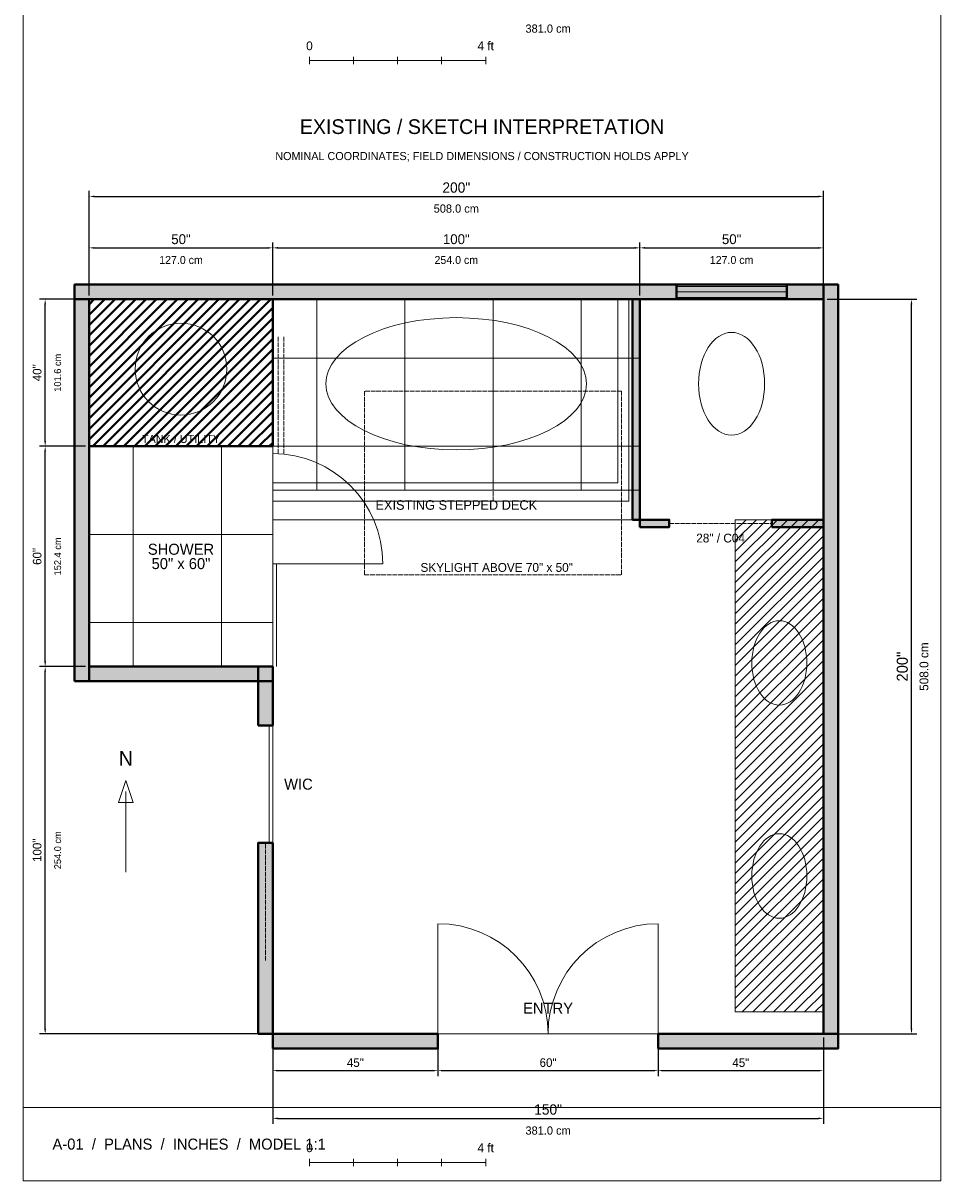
# Model space of a CAD drawing. Header units: inches. Extents: x 0 to 700, y 0 to 895.
# Tile 1 of 5: x 0 to 250, y 0 to 315. Entities that reach past the tile are written whole.
import ezdxf
from ezdxf.enums import TextEntityAlignment as Align

# ---------------------------------------------------------------- set-up
doc = ezdxf.new("R2010")
doc.units = ezdxf.units.IN
doc.header["$MEASUREMENT"] = 0
doc.linetypes.add('DASHED', pattern=[1.524, 1.27, -0.254])
for name, color, linetype, lineweight in [('A-ANNO-TEXT', 7, 'Continuous', 13), ('A-CLNG-SKYLIGHT', 7, 'Continuous', 13), ('A-COORD-HOLD', 7, 'Continuous', 13), ('A-DIMS-IMP', 7, 'Continuous', 13), ('A-DIMS-MET', 7, 'Continuous', 13), ('A-DOOR', 7, 'Continuous', 13), ('A-ELEV-LINE', 7, 'Continuous', 13), ('A-FIXT-PLMB', 7, 'Continuous', 18), ('A-FLOR-PATT', 7, 'Continuous', 13), ('A-GLAZ', 7, 'Continuous', 13), ('A-MILLWORK-STOR', 7, 'Continuous', 18), ('A-WALL-EXIST', 7, 'Continuous', 40), ('A-WALL-NEW', 7, 'Continuous', 40)]:
    doc.layers.add(name, color=color, linetype=linetype, lineweight=lineweight)
doc.styles.add('BODY', font='IBMPlexSans-400.ttf')
doc.styles.add('MONO', font='JetBrainsMono-400.ttf')
doc.styles.add('TITLE', font='SpaceGrotesk-600.ttf')
doc.dimstyles.new('BATH-ARCH', dxfattribs={"dimtxt": 2.6, "dimasz": 1.4, "dimexe": 1.5, "dimexo": 1, "dimgap": 1, "dimtad": 1, "dimdec": 0, "dimtxsty": 'MONO', "dimcen": 2.5, "dimclrd": 7, "dimclre": 7, "dimclrt": 7, "dimazin": 3, "dimtfac": 1, "dimtmove": 0, "dimatfit": 3})

msp = doc.modelspace()

# ---------------------------------------------------------------- hatches: boundary and pattern name
at = {"layer": 'A-MILLWORK-STOR'}
h = msp.add_hatch(dxfattribs=at)
h.set_pattern_fill('ANSI31', scale=16)
h.paths.add_polyline_path([(194, 46), (218, 46), (218, 180), (194, 180)])
at = {"layer": 'A-WALL-EXIST'}
h = msp.add_hatch(color=8, dxfattribs=at)
h.dxf.hatch_style = 1
h.paths.add_polyline_path([(14, 240), (178, 240), (178, 244), (14, 244)])
h = msp.add_hatch(color=8, dxfattribs=at)
h.dxf.hatch_style = 1
h.paths.add_polyline_path([(178, 240), (208, 240), (208, 244), (178, 244)])
h = msp.add_hatch(color=8, dxfattribs=at)
h.dxf.hatch_style = 1
h.paths.add_polyline_path([(208, 240), (218, 240), (218, 244), (208, 244)])
h = msp.add_hatch(color=8, dxfattribs=at)
h.dxf.hatch_style = 1
h.paths.add_polyline_path([(218, 40), (222, 40), (222, 244), (218, 244)])
h = msp.add_hatch(color=8, dxfattribs=at)
h.dxf.hatch_style = 1
h.paths.add_polyline_path([(14, 136), (18, 136), (18, 240), (14, 240)])
h = msp.add_hatch(dxfattribs=at)
h.set_pattern_fill('ANSI31', scale=16)
h.paths.add_polyline_path([(18, 200), (68, 200), (68, 240), (18, 240)])
h = msp.add_hatch(color=8, dxfattribs=at)
h.dxf.hatch_style = 1
h.paths.add_polyline_path([(18, 136), (68, 136), (68, 140), (18, 140)])
h = msp.add_hatch(color=8, dxfattribs=at)
h.dxf.hatch_style = 1
h.paths.add_polyline_path([(64, 124), (68, 124), (68, 140), (64, 140)])
h = msp.add_hatch(color=8, dxfattribs=at)
h.dxf.hatch_style = 1
h.paths.add_polyline_path([(64, 40), (68, 40), (68, 92), (64, 92)])
h = msp.add_hatch(color=8, dxfattribs=at)
h.dxf.hatch_style = 1
h.paths.add_polyline_path([(68, 36), (113, 36), (113, 40), (68, 40)])
h = msp.add_hatch(color=8, dxfattribs=at)
h.dxf.hatch_style = 1
h.paths.add_polyline_path([(173, 36), (222, 36), (222, 40), (173, 40)])
at = {"layer": 'A-WALL-NEW'}
h = msp.add_hatch(color=8, dxfattribs=at)
h.dxf.hatch_style = 1
h.paths.add_polyline_path([(166, 180), (168, 180), (168, 240), (166, 240)])
h = msp.add_hatch(color=8, dxfattribs=at)
h.dxf.hatch_style = 1
h.paths.add_polyline_path([(168, 178), (176, 178), (176, 180), (168, 180)])
h = msp.add_hatch(color=8, dxfattribs=at)
h.dxf.hatch_style = 1
h.paths.add_polyline_path([(204, 178), (218, 178), (218, 180), (204, 180)])

# ---------------------------------------------------------------- linework, layer by layer
at = {"layer": 'A-ANNO-TEXT'}
msp.add_line((28, 84), (28, 106), dxfattribs=at)
at = {"layer": 'A-CLNG-SKYLIGHT', "linetype": 'DASHED'}
for p, q in [((128, 185), (128, 195)), ((123, 190), (133, 190))]:
    msp.add_line(p, q, dxfattribs=at)
msp.add_lwpolyline([(93, 165), (163, 165), (163, 215), (93, 215)], close=True, dxfattribs=at)
at = {"layer": 'A-COORD-HOLD', "linetype": 'DASHED'}
for p, q in [((69.5, 198), (69.5, 230)), ((71, 198), (71, 230)), ((176, 179), (204, 179))]:
    msp.add_line(p, q, dxfattribs=at)
at = {"layer": 'A-DIMS-IMP'}
for p, q in [((78, 306), (78, 304)), ((90, 306), (90, 304)), ((102, 306), (102, 304)), ((114, 306), (114, 304)), ((126, 306), (126, 304)), ((78, 305), (126, 305)), ((78, 6), (78, 4)), ((78, 5), (126, 5)), ((90, 6), (90, 4)), ((102, 6), (102, 4)), ((114, 6), (114, 4)), ((126, 6), (126, 4))]:
    msp.add_line(p, q, dxfattribs=at)
at = {"layer": 'A-DOOR'}
for p, q in [((68, 168), (98, 168)), ((64, 124), (68, 124)), ((67, 92), (67, 124)), ((64, 92), (68, 92)), ((113, 40), (113, 70)), ((173, 40), (173, 70))]:
    msp.add_line(p, q, dxfattribs=at)
at = {"layer": 'A-DOOR', "linetype": 'DASHED'}
msp.add_line((66, 60), (66, 92), dxfattribs=at)
at = {"layer": 'A-DOOR'}
for centre, start, end in [((68, 168), 0, 90), ((113, 40), 0, 90), ((173, 40), 90, 180)]:
    msp.add_arc(centre, 30, start, end, dxfattribs=at)
at = {"layer": 'A-ELEV-LINE'}
msp.add_line((0, 20), (250, 20), dxfattribs=at)
for points in [[(0, 0), (250, 0), (250, 895), (0, 895)], [(28, 109), (26, 103), (30, 103)]]:
    msp.add_lwpolyline(points, close=True, dxfattribs=at)
at = {"layer": 'A-FIXT-PLMB'}
for points in [[(68, 180), (168, 180), (168, 240), (68, 240)], [(68, 185), (165, 185), (165, 240), (68, 240)], [(68, 190), (162, 190), (162, 240), (68, 240)]]:
    msp.add_lwpolyline(points, close=True, dxfattribs=at)
for centre, major_axis, ratio in [((43, 221), (12.5, 0), 1), ((118, 217), (35.5, 0), 0.507042), ((193, 217), (0, 14), 0.642857), ((206, 141), (0, 11.5), 0.652174), ((206, 83), (0, 11.5), 0.652174)]:
    msp.add_ellipse(centre, major_axis=major_axis, ratio=ratio, dxfattribs=at)
at = {"layer": 'A-FLOR-PATT'}
for p, q in [((80, 188), (80, 240)), ((104, 188), (104, 240)), ((128, 188), (128, 240)), ((152, 188), (152, 240)), ((68, 224), (168, 224)), ((30, 140), (30, 200)), ((54, 140), (54, 200)), ((68, 200), (168, 200)), ((18, 176), (68, 176)), ((18, 152), (68, 152))]:
    msp.add_line(p, q, dxfattribs=at)
for points in [[(68, 40), (218, 40), (218, 240), (18, 240), (18, 140), (68, 140)], [(68, 188), (168, 188), (168, 240), (68, 240)], [(18, 140), (68, 140), (68, 200), (18, 200)]]:
    msp.add_lwpolyline(points, close=True, dxfattribs=at)
at = {"layer": 'A-GLAZ'}
for p, q in [((178, 243.5), (208, 243.5)), ((178, 242), (208, 242)), ((178, 240.5), (208, 240.5)), ((68, 140), (68, 168)), ((69, 140), (69, 168))]:
    msp.add_line(p, q, dxfattribs=at)
at = {"layer": 'A-GLAZ', "linetype": 'DASHED'}
msp.add_line((68, 168), (68, 198), dxfattribs=at)
at = {"layer": 'A-MILLWORK-STOR'}
msp.add_lwpolyline([(194, 46), (218, 46), (218, 180), (194, 180)], close=True, dxfattribs=at)
at = {"layer": 'A-WALL-EXIST'}
for p, q in [((178, 240), (178, 244)), ((208, 240), (208, 244))]:
    msp.add_line(p, q, dxfattribs=at)
for points in [[(14, 240), (178, 240), (178, 244), (14, 244)], [(178, 240), (208, 240), (208, 244), (178, 244)], [(208, 240), (218, 240), (218, 244), (208, 244)], [(218, 40), (222, 40), (222, 244), (218, 244)], [(14, 136), (18, 136), (18, 240), (14, 240)], [(18, 200), (68, 200), (68, 240), (18, 240)], [(18, 136), (68, 136), (68, 140), (18, 140)], [(64, 124), (68, 124), (68, 140), (64, 140)], [(64, 40), (68, 40), (68, 92), (64, 92)], [(68, 36), (113, 36), (113, 40), (68, 40)], [(173, 36), (222, 36), (222, 40), (173, 40)]]:
    msp.add_lwpolyline(points, close=True, dxfattribs=at)
at = {"layer": 'A-WALL-NEW'}
for points in [[(166, 180), (168, 180), (168, 240), (166, 240)], [(168, 178), (176, 178), (176, 180), (168, 180)], [(204, 178), (218, 178), (218, 180), (204, 180)]]:
    msp.add_lwpolyline(points, close=True, dxfattribs=at)

# ---------------------------------------------------------------- texts
at = {"layer": 'A-ANNO-TEXT'}
for s, height, style, p in [('0', 2.4, 'MONO', (78, 309)), ('4 ft', 2.4, 'MONO', (126, 309)), ('EXISTING / SKETCH INTERPRETATION', 4, 'TITLE', (125, 287)), ('NOMINAL COORDINATES; FIELD DIMENSIONS / CONSTRUCTION HOLDS APPLY', 2.2, 'BODY', (125, 279)), ('TANK / UTILITY', 2.2, 'BODY', (43, 202)), ('EXISTING STEPPED DECK', 2.6, 'BODY', (118, 184)), ('SHOWER', 3, 'BODY', (43, 171.95)), ('28" / C04', 2.4, 'BODY', (190, 175)), ('50" x 60"', 3, 'BODY', (43, 168.05)), ('SKYLIGHT ABOVE 70" x 50"', 2.4, 'BODY', (129, 167)), ('N', 4, 'TITLE', (28, 115)), ('WIC', 3, 'TITLE', (75, 108)), ('ENTRY', 3, 'TITLE', (143, 47)), ('0', 2.4, 'MONO', (78, 9)), ('4 ft', 2.4, 'MONO', (126, 9))]:
    msp.add_text(s, height=height, dxfattribs=dict(at, style=style)).set_placement(p, align=Align.MIDDLE_CENTER)
at = {"layer": 'A-ANNO-TEXT', "style": 'TITLE'}
msp.add_text('A-01  /  PLANS  /  INCHES  /  MODEL 1:1', height=3, dxfattribs=at).set_placement((8, 10), align=Align.MIDDLE_LEFT)
at = {"layer": 'A-DIMS-MET', "style": 'MONO'}
for s, height, p in [('381.0 cm', 2.24, (143, 313.7)), ('508.0 cm', 2.24, (118, 264.7)), ('127.0 cm', 2.16, (43, 250.7)), ('254.0 cm', 2.16, (118, 250.7)), ('127.0 cm', 2.16, (193, 250.7)), ('381.0 cm', 2.24, (143, 13.7))]:
    msp.add_text(s, height=height, dxfattribs=at).set_placement(p, align=Align.MIDDLE_CENTER)
for s, height, p in [('101.6 cm', 1.88, (9.4, 220)), ('152.4 cm', 1.88, (9.4, 170)), ('508.0 cm', 2.4, (245.4, 140)), ('254.0 cm', 1.88, (9.4, 90))]:
    msp.add_text(s, height=height, rotation=90, dxfattribs=at).set_placement(p, align=Align.MIDDLE_CENTER)

# ---------------------------------------------------------------- dimensions: what is measured, and where the dimension line sits
at = {"layer": 'A-DIMS-IMP'}
for base, p1, p2, override in [((18, 268), (18, 240), (218, 240), {"dimtxt": 2.8, "dimtad": 1, "dimpost": '<>"'}), ((18, 254), (18, 240), (68, 240), {"dimtxt": 2.7, "dimtad": 1, "dimpost": '<>"'}), ((68, 254), (68, 240), (168, 240), {"dimtxt": 2.7, "dimtad": 1, "dimpost": '<>"'}), ((168, 254), (168, 240), (218, 240), {"dimtxt": 2.7, "dimtad": 1, "dimpost": '<>"'}), ((68, 17), (68, 40), (218, 40), {"dimtxt": 2.8, "dimtad": 1, "dimpost": '<>"'}), ((68, 30), (68, 40), (113, 40), {"dimtxt": 2.35, "dimtad": 1, "dimpost": '<>"'}), ((113, 30), (113, 40), (173, 40), {"dimtxt": 2.35, "dimtad": 1, "dimpost": '<>"'}), ((173, 30), (173, 40), (218, 40), {"dimtxt": 2.35, "dimtad": 1, "dimpost": '<>"'})]:
    msp.add_linear_dim(base=base, p1=p1, p2=p2, dimstyle='BATH-ARCH', override=override, dxfattribs=at).render()
for base, p1, p2, override in [((6, 200), (18, 200), (18, 240), {"dimtxt": 2.35, "dimtad": 1, "dimpost": '<>"'}), ((242, 40), (218, 40), (218, 240), {"dimtxt": 3, "dimtad": 1, "dimpost": '<>"'}), ((6, 140), (18, 140), (18, 200), {"dimtxt": 2.35, "dimtad": 1, "dimpost": '<>"'}), ((6, 40), (68, 40), (18, 140), {"dimtxt": 2.35, "dimtad": 1, "dimpost": '<>"'})]:
    msp.add_linear_dim(base=base, p1=p1, p2=p2, angle=90, dimstyle='BATH-ARCH', override=override, dxfattribs=at).render()

doc.saveas('drawing.dxf')
